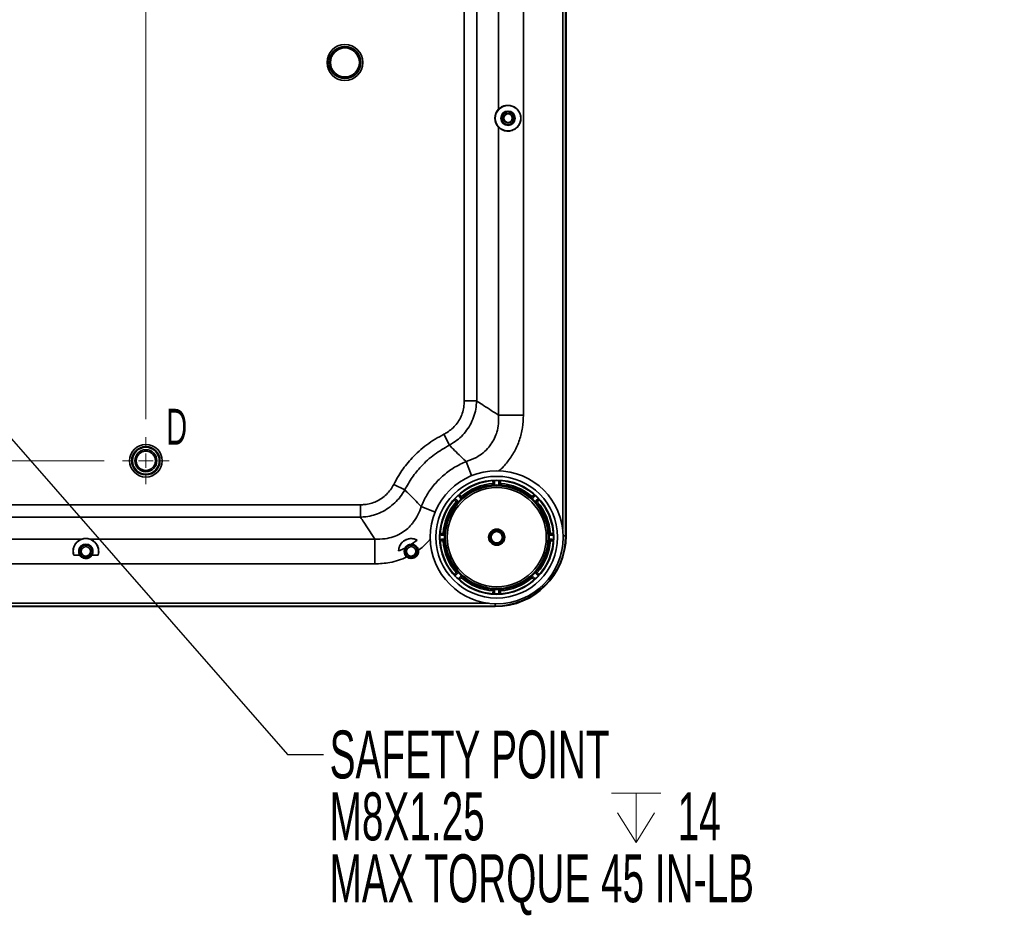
# Model space of a CAD drawing. Header units: millimetres. Extents: x 0 to 1118, y 0 to 864.
# Tile 142 of 250: x 723 to 810, y 155 to 234. Entities that reach past the tile are written whole.
import ezdxf

# ---------------------------------------------------------------- set-up
doc = ezdxf.new("R2010")
doc.units = ezdxf.units.MM
doc.styles.add('SLDTEXTSTYLE0', font='TXT', dxfattribs={"width": 0.605})
doc.dimstyles.new('SLDDIMSTYLE0', dxfattribs={"dimtxt": 0.18, "dimasz": 4.572, "dimexe": 0, "dimexo": 0.0625, "dimgap": 0, "dimtad": 0, "dimtih": 1, "dimtoh": 1, "dimdec": 0, "dimrnd": 1e-09, "dimzin": 0, "dimdsep": 46, "dimtxsty": 'Standard', "dimsah": 1, "dimcen": 0.09, "dimadec": 0, "dimazin": 0, "dimtfac": 4.572, "dimtdec": 0, "dimtofl": 0, "dimtmove": 0, "dimatfit": 3, "dimfxl": 1, "dimfrac": 2, "dimtolj": 1, "dimtzin": 0, "dimarcsym": 0})
doc.dimstyles.new('SLDDIMSTYLE3', dxfattribs={"dimtxt": 4.233333, "dimasz": 4.572, "dimexe": 0, "dimexo": 0.0625, "dimgap": 1.058333, "dimtad": 0, "dimtih": 1, "dimtoh": 1, "dimdec": 1, "dimlfac": 4, "dimrnd": 1e-09, "dimzin": 4, "dimdsep": 46, "dimtxsty": 'SLDTEXTSTYLE0', "dimsah": 1, "dimcen": 0.09, "dimadec": 0, "dimazin": 1, "dimtfac": 1, "dimtofl": 0, "dimtmove": 0, "dimatfit": 3, "dimfxl": 1, "dimfrac": 2, "dimtolj": 1, "dimtzin": 12, "dimarcsym": 0})
doc.dimstyles.new('SLDDIMSTYLE5', dxfattribs={"dimtxt": 4.233333, "dimasz": 4.572, "dimexe": 0, "dimexo": 0.0625, "dimgap": 1.058333, "dimtad": 0, "dimtih": 1, "dimtoh": 1, "dimdec": 1, "dimlfac": 4, "dimrnd": 1e-09, "dimzin": 12, "dimdsep": 46, "dimtxsty": 'SLDTEXTSTYLE0', "dimsah": 1, "dimcen": 0.09, "dimadec": 0, "dimazin": 3, "dimtfac": 1, "dimtofl": 0, "dimtmove": 0, "dimatfit": 3, "dimfxl": 1, "dimfrac": 2, "dimtolj": 1, "dimtzin": 12, "dimarcsym": 0})

# ---------------------------------------------------------------- blocks, each defined once
blk = doc.blocks.new('_D_38')
at = {"color": 7, "linetype": 'Continuous', "lineweight": 0}
for p, q in [((641.384, 259.337), (501.644, 259.337)), ((503.244, 259.337), (503.244, 231.243)), ((504.861, 230.273), (503.406, 230.273)), ((503.406, 230.273), (503.406, 223.776)), ((516.179, 230.273), (517.634, 230.273)), ((517.634, 230.273), (517.634, 223.776)), ((503.406, 223.776), (504.861, 223.776)), ((517.634, 223.776), (516.179, 223.776)), ((503.244, 194.712), (503.244, 222.806)), ((730.884, 194.712), (501.644, 194.712))]:
    blk.add_line(p, q, dxfattribs=at)
at = {"color": 7, "linetype": 'Continuous', "lineweight": 18}
for points in [[(503.244, 259.337), (502.482, 254.765), (504.006, 254.765)], [(503.244, 194.712), (504.006, 199.284), (502.482, 199.284)]]:
    blk.add_solid(points, dxfattribs=at)
at = {"color": 7, "linetype": 'Continuous', "lineweight": 18, "char_height": 4.2333, "attachment_point": 1, "style": 'SLDTEXTSTYLE0'}
for s, insert in [('258.5', (487.398, 229.233)), ('10.2', (504.861, 229.233))]:
    blk.add_mtext(s, dxfattribs=dict(at, insert=insert))
blk = doc.blocks.new('_D_41')
at = {"color": 7, "linetype": 'Continuous', "lineweight": 0}
for p, q in [((691.423, 363.447), (689.968, 363.447)), ((689.968, 363.447), (689.968, 356.95)), ((702.742, 363.447), (704.197, 363.447)), ((704.197, 363.447), (704.197, 356.95)), ((645.056, 263.01), (645.056, 361.799)), ((734.556, 198.385), (734.556, 361.799)), ((645.056, 360.199), (672.992, 360.199)), ((734.556, 360.199), (706.621, 360.199)), ((689.968, 356.95), (691.423, 356.95)), ((704.197, 356.95), (702.742, 356.95))]:
    blk.add_line(p, q, dxfattribs=at)
at = {"color": 7, "linetype": 'Continuous', "lineweight": 18}
for points in [[(645.056, 360.199), (649.628, 359.437), (649.628, 360.961)], [(734.556, 360.199), (729.984, 360.961), (729.984, 359.437)]]:
    blk.add_solid(points, dxfattribs=at)
at = {"color": 7, "linetype": 'Continuous', "lineweight": 18, "char_height": 4.2333, "attachment_point": 1, "style": 'SLDTEXTSTYLE0'}
for s, insert in [('358.0', (673.961, 362.407)), ('14.1', (691.423, 362.407))]:
    blk.add_mtext(s, dxfattribs=dict(at, insert=insert))
blk = doc.blocks.new('SW_SYMBOL_HOLE_DEPTH')
at = {"color": 0, "linetype": 'Continuous', "lineweight": 0}
for p, q in [((0, 875), (800, 875)), ((400, 875), (400, 75)), ((100, 555), (400, 75)), ((700, 555), (400, 75))]:
    blk.add_line(p, q, dxfattribs=at)
blk = doc.blocks.new('SW_NOTE_0_19')
at = {"color": 0, "linetype": 'Continuous', "lineweight": 0, "xscale": 0.0054570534, "yscale": 0.0054570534, "zscale": 0.0054570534}
blk.add_blockref('SW_SYMBOL_HOLE_DEPTH', (25.44, -8.187), dxfattribs=at)
at = {"color": 0, "linetype": 'Continuous', "lineweight": 0, "attachment_point": 1, "style": 'SLDTEXTSTYLE0'}
for s, insert, char_height in [('SAFETY POINT', (0.545, 2.126), 4.23333), ('M8X1.25', (0.545, -3.342), 4.2333), ('14', (31.287, -3.342), 4.2333), ('MAX TORQUE 45 IN-LB', (0.545, -8.81), 4.23333)]:
    blk.add_mtext(s, dxfattribs=dict(at, insert=insert, char_height=char_height))
blk = doc.blocks.new('SW_CENTERMARKSYMBOL_16')
at = {"color": 0, "linetype": 'Continuous', "lineweight": 18}
for p, q in [((0, 1.27), (0, 2.0725)), ((-1.27, 0), (-2.0725, 0)), ((0, 0), (-0.635, 0)), ((0, 0), (0, 0.635)), ((0, 0), (0, -0.635)), ((0, 0), (0.635, 0)), ((1.27, 0), (2.0725, 0)), ((0, -1.27), (0, -2.0725))]:
    blk.add_line(p, q, dxfattribs=at)

msp = doc.modelspace()

# ---------------------------------------------------------------- linework, layer by layer
at = {"color": 7, "linetype": 'Continuous', "lineweight": 35}
for p, q in [((771.386, 188.694), (771.386, 306.229)), ((771.636, 306.837), (771.636, 188.087)), ((771.681, 306.837), (771.681, 188.087)), ((762.689, 199.997), (762.689, 294.926)), ((763.787, 294.926), (763.787, 199.997)), ((765.721, 225.758), (765.721, 264.079)), ((767.915, 264.079), (767.915, 198.735)), ((766.14, 224.962), (766.003, 224.962)), ((766.973, 224.962), (767.11, 224.962)), ((765.721, 198.735), (765.721, 224.166)), ((762.689, 199.997), (763.787, 199.997)), ((767.915, 198.735), (765.721, 198.735)), ((760.888, 197.062), (761.377, 196.089)), ((763.332, 193.399), (762.859, 194.637)), ((756.457, 192.63), (757.43, 192.141)), ((765.231, 192.705), (765.356, 192.705)), ((765.231, 192.579), (765.231, 192.705)), ((765.356, 192.705), (765.356, 192.586)), ((765.369, 192.842), (765.358, 192.83)), ((765.369, 192.586), (765.369, 192.842)), ((765.744, 192.586), (765.744, 192.842)), ((765.755, 192.83), (765.744, 192.842)), ((765.882, 192.705), (765.757, 192.705)), ((765.757, 192.586), (765.757, 192.705)), ((765.882, 192.705), (765.882, 192.579)), ((762.419, 191.365), (762.238, 191.545)), ((762.254, 191.545), (762.238, 191.545)), ((762.433, 191.546), (762.344, 191.458)), ((762.429, 191.373), (762.344, 191.458)), ((762.433, 191.546), (762.522, 191.457)), ((768.591, 191.457), (768.68, 191.546)), ((768.68, 191.546), (768.768, 191.458)), ((768.768, 191.458), (768.684, 191.373)), ((768.694, 191.365), (768.875, 191.545)), ((768.875, 191.545), (768.859, 191.545)), ((647.091, 190.829), (753.521, 190.829)), ((753.521, 190.829), (753.521, 189.732)), ((760.119, 190.186), (758.882, 190.659)), ((761.972, 191.086), (762.061, 191.174)), ((762.061, 190.996), (761.972, 191.086)), ((762.154, 191.099), (761.973, 191.28)), ((761.973, 191.28), (761.973, 191.264)), ((762.061, 191.174), (762.145, 191.09)), ((768.959, 191.099), (769.14, 191.28)), ((768.968, 191.09), (769.052, 191.174)), ((769.141, 191.086), (769.051, 190.996)), ((769.052, 191.174), (769.141, 191.086)), ((769.139, 191.264), (769.14, 191.28)), ((753.521, 189.732), (647.091, 189.732)), ((760.688, 188.16), (760.676, 188.149)), ((760.932, 188.149), (760.676, 188.149)), ((760.813, 188.287), (760.813, 188.162)), ((760.813, 188.287), (760.939, 188.287)), ((760.932, 188.162), (760.813, 188.162)), ((770.173, 188.287), (770.3, 188.287)), ((770.3, 188.162), (770.18, 188.162)), ((770.181, 188.149), (770.437, 188.149)), ((770.3, 188.162), (770.3, 188.287)), ((770.437, 188.149), (770.425, 188.16)), ((771.636, 188.087), (771.43, 188.087)), ((771.636, 188.087), (771.681, 188.087)), ((700.876, 187.798), (728.895, 187.798)), ((729.626, 187.798), (754.784, 187.798)), ((754.784, 185.603), (754.784, 187.798)), ((758.521, 187.714), (758.032, 187.345)), ((760.932, 187.774), (760.676, 187.774)), ((760.676, 187.774), (760.688, 187.763)), ((760.813, 187.636), (760.813, 187.761)), ((760.813, 187.761), (760.932, 187.761)), ((760.939, 187.636), (760.813, 187.636)), ((770.3, 187.636), (770.173, 187.636)), ((770.18, 187.761), (770.3, 187.761)), ((770.181, 187.774), (770.437, 187.774)), ((770.3, 187.636), (770.3, 187.761)), ((770.425, 187.763), (770.437, 187.774)), ((728.718, 186.383), (728.184, 186.383)), ((728.844, 186.712), (728.706, 186.712)), ((728.867, 186.848), (728.844, 186.712)), ((728.844, 186.712), (728.872, 186.561)), ((729.677, 186.712), (729.814, 186.712)), ((730.336, 186.383), (729.802, 186.383)), ((757.594, 186.712), (757.456, 186.712)), ((757.594, 186.712), (757.622, 186.561)), ((758.427, 186.712), (758.564, 186.712)), ((754.784, 185.603), (645.828, 185.603)), ((761.972, 184.838), (762.061, 184.927)), ((761.972, 184.838), (762.061, 184.75)), ((762.154, 184.824), (761.973, 184.644)), ((761.973, 184.66), (761.973, 184.644)), ((762.145, 184.834), (762.061, 184.75)), ((762.419, 184.559), (762.238, 184.378)), ((762.344, 184.466), (762.429, 184.55)), ((762.433, 184.378), (762.344, 184.466)), ((762.522, 184.467), (762.433, 184.378)), ((768.68, 184.378), (768.591, 184.467)), ((768.768, 184.466), (768.68, 184.378)), ((768.684, 184.55), (768.768, 184.466)), ((768.694, 184.559), (768.875, 184.378)), ((768.959, 184.824), (769.14, 184.644)), ((769.052, 184.75), (768.968, 184.834)), ((769.051, 184.927), (769.141, 184.838)), ((769.052, 184.75), (769.141, 184.838)), ((769.14, 184.644), (769.139, 184.66)), ((762.238, 184.378), (762.254, 184.379)), ((768.859, 184.379), (768.875, 184.378)), ((765.231, 183.219), (765.231, 183.345)), ((765.231, 183.219), (765.356, 183.219)), ((765.356, 183.338), (765.356, 183.219)), ((765.358, 183.093), (765.369, 183.082)), ((765.369, 183.337), (765.369, 183.082)), ((765.744, 183.337), (765.744, 183.082)), ((765.744, 183.082), (765.755, 183.093)), ((765.757, 183.219), (765.757, 183.338)), ((765.757, 183.219), (765.882, 183.219)), ((765.882, 183.345), (765.882, 183.219)), ((635.806, 181.837), (765.431, 181.837)), ((765.431, 181.883), (635.808, 181.883)), ((635.814, 182.133), (764.824, 182.133)), ((765.431, 181.883), (765.431, 182.088)), ((765.431, 181.837), (765.431, 181.883))]:
    msp.add_line(p, q, dxfattribs=at)
at = {"color": 7, "linetype": 'Continuous', "lineweight": 35, "flags": 128}
for points in [[(765.225, 192.955), (765.229, 192.96), (765.236, 192.967)], [(765.877, 192.967), (765.881, 192.962), (765.888, 192.955)], [(762.244, 191.728), (762.25, 191.727), (762.26, 191.727)], [(768.853, 191.727), (768.859, 191.727), (768.869, 191.728)], [(761.791, 191.258), (761.791, 191.265), (761.791, 191.274)], [(769.322, 191.274), (769.322, 191.268), (769.322, 191.258)], [(760.551, 188.282), (760.556, 188.287), (760.563, 188.294)], [(770.55, 188.294), (770.554, 188.289), (770.561, 188.282)], [(760.563, 187.63), (760.558, 187.635), (760.551, 187.641)], [(770.561, 187.641), (770.557, 187.637), (770.55, 187.63)], [(761.791, 184.649), (761.791, 184.656), (761.791, 184.666)], [(769.322, 184.666), (769.322, 184.659), (769.322, 184.649)], [(762.26, 184.196), (762.254, 184.196), (762.244, 184.196)], [(768.869, 184.196), (768.862, 184.196), (768.853, 184.196)], [(765.236, 182.957), (765.231, 182.961), (765.225, 182.969)], [(765.888, 182.969), (765.884, 182.964), (765.877, 182.957)]]:
    msp.add_lwpolyline(points, dxfattribs=at)
at = {"color": 7, "linetype": 'Continuous', "lineweight": 35}
for centre, radius in [((752.146, 229.886), 1.584), ((752.146, 229.886), 1.409), ((752.146, 229.886), 1.279), ((766.556, 224.962), 1.125), ((766.556, 224.962), 0.634), ((766.556, 224.962), 0.625), ((766.556, 224.962), 0.375), ((734.556, 194.712), 1.438), ((734.556, 194.712), 1.25), ((734.556, 194.712), 1.188), ((734.556, 194.712), 0.975), ((734.556, 194.712), 0.85), ((765.556, 187.962), 5.875), ((765.556, 187.962), 5.375), ((765.556, 187.962), 5.046), ((765.556, 187.962), 4.628), ((765.556, 187.962), 4.543), ((765.556, 187.962), 4.377), ((765.556, 187.962), 0.713), ((765.556, 187.962), 0.604), ((765.556, 187.962), 0.498), ((729.26, 186.712), 0.625), ((758.01, 186.712), 0.625)]:
    msp.add_circle(centre, radius, dxfattribs=at)
for centre, radius, start, end in [((766.556, 224.962), 0.554, 0, 180), ((766.556, 224.962), 0.417, 0, 180), ((766.556, 224.962), 0.554, 180, 0), ((766.556, 224.962), 0.417, 180, 0), ((765.556, 187.962), 5.004, 93.80113, 131.19887), ((765.556, 187.962), 4.754, 93.9271, 131.0729), ((765.233, 192.83), 0.125, 0.02222, 93.77891), ((765.556, 187.962), 5.015, 86.33641, 93.66359), ((765.88, 192.83), 0.125, 86.22109, 179.97778), ((765.556, 187.962), 4.754, 48.9271, 86.0729), ((765.556, 187.962), 5.004, 48.80113, 86.19887), ((765.556, 187.962), 5.015, 131.33641, 138.66359), ((762.343, 191.633), 0.125, 131.22109, 224.97778), ((768.77, 191.633), 0.125, 315.02222, 48.77891), ((765.556, 187.962), 5.015, 41.33641, 48.66359), ((765.556, 187.962), 5.004, 138.80113, 176.19887), ((765.556, 187.962), 4.754, 138.9271, 176.0729), ((761.885, 191.176), 0.125, 45.02222, 138.77891), ((769.228, 191.176), 0.125, 41.22109, 134.97778), ((765.556, 187.962), 4.754, 3.9271, 41.0729), ((765.556, 187.962), 5.004, 3.80113, 41.19887), ((765.556, 187.962), 5.015, 176.33641, 183.66359), ((760.688, 188.285), 0.125, 176.22109, 269.97778), ((765.431, 188.087), 6.204, 270, 0), ((765.431, 188.087), 6.25, 270, 0), ((770.425, 188.285), 0.125, 270.02222, 3.77891), ((765.556, 187.962), 5.015, 356.33641, 3.66359), ((729.26, 186.712), 1.125, 343.02451, 196.97549), ((729.26, 186.712), 0.634, 328.78203, 211.21797), ((729.26, 186.712), 0.554, 0, 180), ((729.26, 186.712), 0.417, 360, 180), ((758.01, 186.712), 1.125, 63.0093, 177.75594), ((758.01, 186.712), 0.634, 87.98515, 152.7578), ((758.01, 186.712), 0.554, 0, 180), ((758.01, 186.712), 0.417, 0, 180), ((760.688, 187.638), 0.125, 90.02222, 183.77891), ((765.556, 187.962), 5.004, 183.80113, 221.19887), ((765.556, 187.962), 4.754, 183.9271, 221.0729), ((765.556, 187.962), 4.754, 318.9271, 356.0729), ((765.556, 187.962), 5.004, 318.80113, 356.19887), ((770.425, 187.638), 0.125, 356.22109, 89.97778), ((729.26, 186.712), 0.554, 180, 0), ((729.26, 186.712), 0.417, 180, 360), ((729.256, 186.712), 0.413, 251.83721, 26.60209), ((758.01, 186.712), 0.554, 180, 0), ((758.01, 186.712), 0.417, 180, 0), ((758.01, 186.712), 0.632, 231.56863, 9.17862), ((758.006, 186.712), 0.413, 251.83721, 26.60209), ((761.885, 184.748), 0.125, 221.22109, 314.97778), ((765.556, 187.962), 5.015, 221.33641, 228.66359), ((765.556, 187.962), 5.015, 311.33641, 318.66359), ((769.228, 184.748), 0.125, 225.02222, 318.77891), ((762.343, 184.291), 0.125, 135.02222, 228.77891), ((765.556, 187.962), 5.004, 228.80113, 266.19887), ((765.556, 187.962), 4.754, 228.9271, 266.0729), ((765.556, 187.962), 4.754, 273.9271, 311.0729), ((765.556, 187.962), 5.004, 273.80113, 311.19887), ((768.77, 184.291), 0.125, 311.22109, 44.97778), ((765.233, 183.093), 0.125, 266.22109, 359.97778), ((765.556, 187.962), 5.015, 266.33641, 273.66359), ((765.88, 183.093), 0.125, 180.02222, 273.77891)]:
    msp.add_arc(centre, radius, start, end, dxfattribs=at)
for centre, major_axis, start_param, end_param in [((766.52, 224.962), (1.129, 0), 2.357981, 3.925205), ((729.26, 186.747), (0, 1.112), 5.947992, 6.618378)]:
    msp.add_ellipse(centre, major_axis=major_axis, ratio=0.999488, start_param=start_param, end_param=end_param, dxfattribs=at)
for points, knots in [([(765.721, 225.758), (765.785, 225.815), (765.914, 225.93), (766.193, 226.062), (766.534, 226.121), (766.921, 226.06), (767.264, 225.875), (767.523, 225.589), (767.674, 225.244), (767.705, 224.865), (767.61, 224.492), (767.398, 224.174), (767.105, 223.948), (766.773, 223.829), (766.397, 223.811), (766.011, 223.921), (765.82, 224.082), (765.721, 224.166)], [0, 0, 0, 0, 0.065514, 0.130873, 0.207716, 0.272725, 0.338016, 0.396856, 0.455226, 0.514997, 0.575334, 0.635536, 0.694667, 0.752661, 0.813276, 0.902608, 1, 1, 1, 1]), ([(760.888, 197.062), (760.985, 197.114), (761.238, 197.249), (761.611, 197.531), (761.99, 197.921), (762.299, 198.381), (762.525, 198.894), (762.664, 199.439), (762.681, 199.811), (762.689, 199.997)], [0, 0, 0, 0, 0.09054, 0.237398, 0.384207, 0.538385, 0.692582, 0.846252, 1, 1, 1, 1]), ([(763.787, 199.997), (763.767, 199.753), (763.728, 199.264), (763.528, 198.549), (763.219, 197.871), (762.809, 197.26), (762.313, 196.735), (761.83, 196.351), (761.501, 196.161), (761.377, 196.089)], [0, 0, 0, 0, 0.153001, 0.305961, 0.461016, 0.616062, 0.763091, 0.910145, 1, 1, 1, 1]), ([(763.787, 199.997), (763.933, 199.901), (764.532, 199.51), (765.177, 199.09), (765.675, 198.765), (765.721, 198.735)], [0, 0, 0, 0, 0.227449, 0.928397, 1, 1, 1, 1]), ([(762.859, 194.637), (763.165, 194.749), (763.695, 194.943), (764.362, 195.403), (764.856, 195.885), (765.231, 196.425), (765.444, 196.876), (765.616, 197.391), (765.735, 197.975), (765.725, 198.481), (765.721, 198.735)], [0, 0, 0, 0, 0.18006, 0.312673, 0.445161, 0.559239, 0.673331, 0.719221, 0.859521, 1, 1, 1, 1]), ([(767.915, 198.735), (767.899, 198.364), (767.865, 197.623), (767.59, 196.539), (767.144, 195.513), (766.521, 194.608), (766.022, 194.034), (765.717, 193.808), (765.698, 193.793)], [0, 0, 0, 0, 0.198798, 0.397498, 0.596869, 0.796216, 0.986996, 1, 1, 1, 1]), ([(756.457, 192.63), (756.685, 193.042), (757.146, 193.875), (758.121, 195.059), (759.346, 196.186), (760.369, 196.767), (760.888, 197.062)], [0, 0, 0, 0, 0.221426, 0.44744, 0.719364, 1, 1, 1, 1]), ([(761.377, 196.089), (760.93, 195.832), (760.021, 195.312), (758.935, 194.317), (758.054, 193.253), (757.639, 192.514), (757.43, 192.141)], [0, 0, 0, 0, 0.272074, 0.552521, 0.774038, 1, 1, 1, 1]), ([(762.859, 194.637), (762.836, 194.659), (762.444, 195.025), (761.946, 195.504), (761.485, 195.977), (761.377, 196.089)], [0, 0, 0, 0, 0.047038, 0.7761, 1, 1, 1, 1]), ([(758.882, 190.659), (759.038, 191.007), (759.356, 191.713), (760.041, 192.653), (760.866, 193.478), (761.806, 194.162), (762.511, 194.48), (762.859, 194.637)], [0, 0, 0, 0, 0.197865, 0.401193, 0.599044, 0.802337, 1, 1, 1, 1]), ([(753.521, 190.829), (753.642, 190.832), (753.94, 190.841), (754.409, 190.93), (754.919, 191.109), (755.395, 191.379), (755.823, 191.731), (756.187, 192.149), (756.367, 192.47), (756.457, 192.63)], [0, 0, 0, 0, 0.099867, 0.246306, 0.392691, 0.544709, 0.696732, 0.848332, 1, 1, 1, 1]), ([(765.231, 192.705), (765.23, 192.733), (765.228, 192.79), (765.226, 192.865), (765.225, 192.921), (765.224, 192.95), (765.225, 192.954), (765.225, 192.955)], [0, 0, 0, 0, 0.217648, 0.435329, 0.653025, 0.870459, 1, 1, 1, 1]), ([(765.236, 192.967), (765.25, 192.966), (765.278, 192.965), (765.317, 192.946), (765.347, 192.916), (765.366, 192.88), (765.368, 192.854), (765.369, 192.842)], [0, 0, 0, 0, 0.2063453, 0.4126923, 0.6190005, 0.825289, 1, 1, 1, 1]), ([(765.358, 192.83), (765.358, 192.83), (765.357, 192.828), (765.357, 192.813), (765.356, 192.785), (765.356, 192.747), (765.356, 192.719), (765.356, 192.705)], [0, 0, 0, 0, 0.129415, 0.346725, 0.564425, 0.782213, 1, 1, 1, 1]), ([(765.744, 192.842), (765.745, 192.856), (765.748, 192.884), (765.77, 192.922), (765.801, 192.95), (765.839, 192.966), (765.865, 192.967), (765.877, 192.967)], [0, 0, 0, 0, 0.206345, 0.412692, 0.619001, 0.825289, 1, 1, 1, 1]), ([(765.757, 192.705), (765.757, 192.714), (765.757, 192.736), (765.757, 192.771), (765.756, 192.803), (765.756, 192.825), (765.755, 192.829), (765.755, 192.83)], [0, 0, 0, 0, 0.132284, 0.349745, 0.566719, 0.783353, 1, 1, 1, 1]), ([(765.888, 192.955), (765.888, 192.952), (765.889, 192.945), (765.888, 192.901), (765.886, 192.837), (765.884, 192.767), (765.883, 192.722), (765.882, 192.705)], [0, 0, 0, 0, 0.2168385, 0.4335446, 0.6504667, 0.8677979, 1, 1, 1, 1]), ([(757.43, 192.141), (757.304, 191.934), (757.054, 191.518), (756.561, 190.974), (755.989, 190.512), (755.357, 190.151), (754.686, 189.901), (754.071, 189.767), (753.679, 189.742), (753.521, 189.732)], [0, 0, 0, 0, 0.151316, 0.302596, 0.45552, 0.608441, 0.754792, 0.901171, 1, 1, 1, 1]), ([(757.43, 192.141), (757.541, 192.033), (758.014, 191.572), (758.493, 191.074), (758.86, 190.683), (758.882, 190.659)], [0, 0, 0, 0, 0.2239, 0.952962, 1, 1, 1, 1]), ([(762.238, 191.545), (762.229, 191.556), (762.211, 191.578), (762.2, 191.62), (762.202, 191.662), (762.218, 191.7), (762.236, 191.719), (762.244, 191.728)], [0, 0, 0, 0, 0.2063453, 0.4126923, 0.6190005, 0.825289, 1, 1, 1, 1]), ([(762.344, 191.458), (762.338, 191.464), (762.322, 191.48), (762.298, 191.504), (762.274, 191.527), (762.258, 191.542), (762.255, 191.544), (762.254, 191.545)], [0, 0, 0, 0, 0.132284, 0.349745, 0.566719, 0.783353, 1, 1, 1, 1]), ([(762.26, 191.727), (762.263, 191.725), (762.267, 191.721), (762.298, 191.689), (762.343, 191.642), (762.39, 191.591), (762.421, 191.558), (762.433, 191.546)], [0, 0, 0, 0, 0.2168385, 0.4335446, 0.6504667, 0.8677979, 1, 1, 1, 1]), ([(768.68, 191.546), (768.699, 191.567), (768.738, 191.608), (768.789, 191.662), (768.829, 191.703), (768.849, 191.724), (768.852, 191.726), (768.853, 191.727)], [0, 0, 0, 0, 0.217648, 0.435329, 0.653025, 0.870459, 1, 1, 1, 1]), ([(768.859, 191.545), (768.858, 191.544), (768.857, 191.543), (768.846, 191.534), (768.825, 191.514), (768.798, 191.488), (768.778, 191.468), (768.768, 191.458)], [0, 0, 0, 0, 0.129415, 0.346725, 0.564425, 0.782213, 1, 1, 1, 1]), ([(768.869, 191.728), (768.879, 191.717), (768.898, 191.697), (768.912, 191.656), (768.912, 191.613), (768.899, 191.574), (768.882, 191.554), (768.875, 191.545)], [0, 0, 0, 0, 0.206345, 0.412692, 0.619001, 0.825289, 1, 1, 1, 1]), ([(754.784, 187.798), (755.09, 187.794), (755.637, 187.788), (756.407, 187.975), (757.043, 188.253), (757.587, 188.629), (757.95, 188.983), (758.299, 189.413), (758.621, 189.929), (758.795, 190.416), (758.882, 190.659)], [0, 0, 0, 0, 0.169628, 0.302385, 0.43503, 0.550441, 0.665883, 0.713475, 0.856642, 1, 1, 1, 1]), ([(761.791, 191.274), (761.801, 191.284), (761.822, 191.303), (761.863, 191.317), (761.905, 191.317), (761.944, 191.305), (761.964, 191.288), (761.973, 191.28)], [0, 0, 0, 0, 0.206345, 0.412692, 0.619001, 0.825289, 1, 1, 1, 1]), ([(761.972, 191.086), (761.952, 191.105), (761.91, 191.143), (761.856, 191.195), (761.815, 191.234), (761.794, 191.254), (761.792, 191.257), (761.791, 191.258)], [0, 0, 0, 0, 0.217648, 0.435329, 0.653025, 0.870459, 1, 1, 1, 1]), ([(761.973, 191.264), (761.974, 191.264), (761.975, 191.262), (761.985, 191.251), (762.004, 191.231), (762.031, 191.204), (762.051, 191.184), (762.061, 191.174)], [0, 0, 0, 0, 0.129415, 0.346725, 0.564425, 0.782213, 1, 1, 1, 1]), ([(769.052, 191.174), (769.058, 191.18), (769.074, 191.196), (769.099, 191.221), (769.121, 191.244), (769.136, 191.26), (769.138, 191.263), (769.139, 191.264)], [0, 0, 0, 0, 0.1322839, 0.3497453, 0.5667193, 0.7833531, 1, 1, 1, 1]), ([(769.14, 191.28), (769.151, 191.289), (769.173, 191.307), (769.214, 191.318), (769.257, 191.316), (769.295, 191.301), (769.313, 191.283), (769.322, 191.274)], [0, 0, 0, 0, 0.206345, 0.412692, 0.619001, 0.825289, 1, 1, 1, 1]), ([(769.322, 191.258), (769.32, 191.256), (769.315, 191.251), (769.283, 191.22), (769.237, 191.176), (769.186, 191.128), (769.153, 191.097), (769.141, 191.086)], [0, 0, 0, 0, 0.216838, 0.433545, 0.650467, 0.867798, 1, 1, 1, 1]), ([(754.784, 187.798), (754.753, 187.844), (754.428, 188.342), (754.008, 188.987), (753.617, 189.585), (753.521, 189.732)], [0, 0, 0, 0, 0.071603, 0.772551, 1, 1, 1, 1]), ([(760.676, 188.149), (760.662, 188.151), (760.634, 188.153), (760.596, 188.175), (760.568, 188.207), (760.552, 188.244), (760.552, 188.27), (760.551, 188.282)], [0, 0, 0, 0, 0.206345, 0.412692, 0.619001, 0.825289, 1, 1, 1, 1]), ([(760.563, 188.294), (760.566, 188.294), (760.573, 188.294), (760.617, 188.293), (760.682, 188.292), (760.751, 188.29), (760.796, 188.288), (760.813, 188.287)], [0, 0, 0, 0, 0.216838, 0.433545, 0.650467, 0.867798, 1, 1, 1, 1]), ([(760.813, 188.162), (760.805, 188.162), (760.782, 188.162), (760.747, 188.162), (760.715, 188.162), (760.693, 188.161), (760.689, 188.161), (760.688, 188.16)], [0, 0, 0, 0, 0.132284, 0.349745, 0.566719, 0.783353, 1, 1, 1, 1]), ([(770.3, 188.287), (770.328, 188.288), (770.384, 188.29), (770.459, 188.292), (770.516, 188.294), (770.545, 188.294), (770.548, 188.294), (770.55, 188.294)], [0, 0, 0, 0, 0.217648, 0.435329, 0.653025, 0.870459, 1, 1, 1, 1]), ([(770.425, 188.16), (770.424, 188.16), (770.423, 188.161), (770.408, 188.161), (770.38, 188.162), (770.342, 188.162), (770.314, 188.162), (770.3, 188.162)], [0, 0, 0, 0, 0.129415, 0.346725, 0.564425, 0.782213, 1, 1, 1, 1]), ([(770.561, 188.282), (770.561, 188.268), (770.56, 188.24), (770.541, 188.201), (770.511, 188.171), (770.474, 188.153), (770.449, 188.15), (770.437, 188.149)], [0, 0, 0, 0, 0.2063453, 0.4126923, 0.6190005, 0.825289, 1, 1, 1, 1]), ([(728.184, 186.383), (728.159, 186.508), (728.108, 186.757), (728.192, 187.15), (728.406, 187.504), (728.669, 187.71), (728.859, 187.784), (728.895, 187.798)], [0, 0, 0, 0, 0.190779, 0.380717, 0.655767, 0.935874, 1, 1, 1, 1]), ([(729.626, 187.798), (729.765, 187.729), (730.03, 187.597), (730.273, 187.268), (730.396, 186.895), (730.391, 186.582), (730.347, 186.422), (730.336, 186.383)], [0, 0, 0, 0, 0.271891, 0.519844, 0.751254, 0.940302, 1, 1, 1, 1]), ([(756.886, 186.756), (756.904, 186.888), (756.94, 187.152), (757.143, 187.464), (757.407, 187.685), (757.688, 187.809), (757.997, 187.854), (758.28, 187.821), (758.452, 187.745), (758.521, 187.714)], [0, 0, 0, 0, 0.179004, 0.358154, 0.487922, 0.617952, 0.745812, 0.899494, 1, 1, 1, 1]), ([(758.032, 187.345), (758.057, 187.343), (758.152, 187.336), (758.314, 187.281), (758.485, 187.147), (758.595, 186.98), (758.622, 186.861), (758.634, 186.813)], [0, 0, 0, 0, 0.0873005, 0.3313897, 0.5848094, 0.8313909, 1, 1, 1, 1]), ([(759.715, 187.812), (759.571, 187.649), (759.244, 187.28), (758.852, 186.98), (758.634, 186.813)], [0, 0, 0, 0, 0.441649, 1, 1, 1, 1]), ([(760.551, 187.641), (760.552, 187.655), (760.553, 187.684), (760.572, 187.722), (760.602, 187.753), (760.638, 187.771), (760.664, 187.773), (760.676, 187.774)], [0, 0, 0, 0, 0.2063453, 0.4126923, 0.6190005, 0.825289, 1, 1, 1, 1]), ([(760.813, 187.636), (760.785, 187.635), (760.729, 187.633), (760.654, 187.631), (760.597, 187.63), (760.568, 187.63), (760.564, 187.63), (760.563, 187.63)], [0, 0, 0, 0, 0.217648, 0.435329, 0.653025, 0.870459, 1, 1, 1, 1]), ([(760.688, 187.763), (760.688, 187.763), (760.69, 187.763), (760.705, 187.762), (760.733, 187.762), (760.771, 187.761), (760.799, 187.761), (760.813, 187.761)], [0, 0, 0, 0, 0.1294147, 0.3467246, 0.5644251, 0.7822134, 1, 1, 1, 1]), ([(770.3, 187.761), (770.308, 187.761), (770.331, 187.761), (770.366, 187.762), (770.398, 187.762), (770.42, 187.763), (770.423, 187.763), (770.425, 187.763)], [0, 0, 0, 0, 0.1322839, 0.3497453, 0.5667193, 0.7833531, 1, 1, 1, 1]), ([(770.55, 187.63), (770.546, 187.63), (770.54, 187.63), (770.496, 187.63), (770.431, 187.632), (770.362, 187.634), (770.317, 187.636), (770.3, 187.636)], [0, 0, 0, 0, 0.216838, 0.433545, 0.650467, 0.867798, 1, 1, 1, 1]), ([(770.437, 187.774), (770.451, 187.773), (770.479, 187.77), (770.516, 187.749), (770.545, 187.717), (770.561, 187.679), (770.561, 187.653), (770.561, 187.641)], [0, 0, 0, 0, 0.206345, 0.412692, 0.619001, 0.825289, 1, 1, 1, 1]), ([(729.802, 186.383), (729.78, 186.351), (729.718, 186.261), (729.571, 186.148), (729.368, 186.077), (729.154, 186.076), (728.954, 186.146), (728.806, 186.258), (728.743, 186.348), (728.718, 186.383)], [0, 0, 0, 0, 0.092142, 0.258578, 0.41923, 0.579181, 0.739233, 0.89918, 1, 1, 1, 1]), ([(757.618, 186.217), (757.375, 186.115), (756.886, 185.909), (755.939, 185.664), (755.227, 185.626), (754.784, 185.603)], [0, 0, 0, 0, 0.270165, 0.544466, 1, 1, 1, 1]), ([(757.447, 187.002), (757.337, 186.949), (757.153, 186.86), (756.963, 186.786), (756.886, 186.756)], [0, 0, 0, 0, 0.5959, 1, 1, 1, 1]), ([(757.618, 186.217), (757.567, 186.266), (757.466, 186.363), (757.386, 186.56), (757.368, 186.769), (757.406, 186.918), (757.442, 186.992), (757.447, 187.002)], [0, 0, 0, 0, 0.237025, 0.474014, 0.713022, 0.96136, 1, 1, 1, 1]), ([(761.791, 184.666), (761.793, 184.668), (761.798, 184.673), (761.83, 184.704), (761.876, 184.748), (761.927, 184.796), (761.96, 184.827), (761.972, 184.838)], [0, 0, 0, 0, 0.216838, 0.433545, 0.650467, 0.867798, 1, 1, 1, 1]), ([(761.973, 184.644), (761.962, 184.635), (761.94, 184.617), (761.898, 184.605), (761.856, 184.608), (761.818, 184.623), (761.799, 184.641), (761.791, 184.649)], [0, 0, 0, 0, 0.206345, 0.412692, 0.619001, 0.825289, 1, 1, 1, 1]), ([(762.061, 184.75), (762.055, 184.744), (762.039, 184.728), (762.014, 184.703), (761.992, 184.68), (761.976, 184.664), (761.974, 184.661), (761.973, 184.66)], [0, 0, 0, 0, 0.132284, 0.349745, 0.566719, 0.783353, 1, 1, 1, 1]), ([(762.254, 184.379), (762.255, 184.379), (762.256, 184.38), (762.267, 184.39), (762.287, 184.41), (762.314, 184.436), (762.334, 184.456), (762.344, 184.466)], [0, 0, 0, 0, 0.129415, 0.346725, 0.564425, 0.782213, 1, 1, 1, 1]), ([(768.768, 184.466), (768.775, 184.46), (768.79, 184.444), (768.815, 184.42), (768.838, 184.397), (768.855, 184.382), (768.857, 184.38), (768.859, 184.379)], [0, 0, 0, 0, 0.132284, 0.349745, 0.566719, 0.783353, 1, 1, 1, 1]), ([(769.139, 184.66), (769.139, 184.66), (769.138, 184.662), (769.128, 184.672), (769.108, 184.693), (769.082, 184.72), (769.062, 184.74), (769.052, 184.75)], [0, 0, 0, 0, 0.129415, 0.346725, 0.564425, 0.782213, 1, 1, 1, 1]), ([(769.322, 184.649), (769.312, 184.64), (769.291, 184.62), (769.25, 184.607), (769.208, 184.606), (769.169, 184.619), (769.149, 184.636), (769.14, 184.644)], [0, 0, 0, 0, 0.206345, 0.412692, 0.619001, 0.825289, 1, 1, 1, 1]), ([(769.141, 184.838), (769.161, 184.819), (769.202, 184.78), (769.257, 184.729), (769.298, 184.69), (769.319, 184.669), (769.321, 184.667), (769.322, 184.666)], [0, 0, 0, 0, 0.217648, 0.435329, 0.653025, 0.870459, 1, 1, 1, 1]), ([(762.244, 184.196), (762.234, 184.206), (762.215, 184.227), (762.201, 184.268), (762.201, 184.311), (762.214, 184.349), (762.23, 184.369), (762.238, 184.378)], [0, 0, 0, 0, 0.206345, 0.412692, 0.619001, 0.825289, 1, 1, 1, 1]), ([(762.433, 184.378), (762.413, 184.357), (762.375, 184.316), (762.323, 184.261), (762.284, 184.22), (762.264, 184.2), (762.261, 184.197), (762.26, 184.196)], [0, 0, 0, 0, 0.217648, 0.435329, 0.653025, 0.870459, 1, 1, 1, 1]), ([(768.853, 184.196), (768.85, 184.199), (768.845, 184.203), (768.815, 184.235), (768.77, 184.282), (768.723, 184.332), (768.692, 184.365), (768.68, 184.378)], [0, 0, 0, 0, 0.216838, 0.433545, 0.650467, 0.867798, 1, 1, 1, 1]), ([(768.875, 184.378), (768.884, 184.367), (768.902, 184.346), (768.913, 184.304), (768.91, 184.262), (768.895, 184.223), (768.877, 184.205), (768.869, 184.196)], [0, 0, 0, 0, 0.206345, 0.412692, 0.619001, 0.825289, 1, 1, 1, 1]), ([(765.225, 182.969), (765.224, 182.972), (765.224, 182.978), (765.225, 183.023), (765.227, 183.087), (765.229, 183.157), (765.23, 183.202), (765.231, 183.219)], [0, 0, 0, 0, 0.2168385, 0.4335446, 0.6504667, 0.8677979, 1, 1, 1, 1]), ([(765.369, 183.082), (765.368, 183.068), (765.365, 183.039), (765.343, 183.002), (765.311, 182.974), (765.274, 182.958), (765.248, 182.957), (765.236, 182.957)], [0, 0, 0, 0, 0.2063453, 0.4126923, 0.6190005, 0.825289, 1, 1, 1, 1]), ([(765.356, 183.219), (765.356, 183.21), (765.356, 183.188), (765.356, 183.153), (765.357, 183.12), (765.357, 183.098), (765.358, 183.095), (765.358, 183.093)], [0, 0, 0, 0, 0.132284, 0.349745, 0.566719, 0.783353, 1, 1, 1, 1]), ([(765.877, 182.957), (765.863, 182.957), (765.835, 182.958), (765.796, 182.977), (765.766, 183.007), (765.747, 183.044), (765.745, 183.07), (765.744, 183.082)], [0, 0, 0, 0, 0.2063453, 0.4126923, 0.6190005, 0.825289, 1, 1, 1, 1]), ([(765.755, 183.093), (765.755, 183.094), (765.755, 183.096), (765.756, 183.11), (765.757, 183.139), (765.757, 183.176), (765.757, 183.205), (765.757, 183.219)], [0, 0, 0, 0, 0.129415, 0.346725, 0.564425, 0.782213, 1, 1, 1, 1]), ([(765.882, 183.219), (765.883, 183.191), (765.885, 183.134), (765.887, 183.059), (765.888, 183.002), (765.889, 182.973), (765.888, 182.97), (765.888, 182.969)], [0, 0, 0, 0, 0.217648, 0.435329, 0.653025, 0.870459, 1, 1, 1, 1]), ([(769.051, 182.997), (769.034, 182.983), (768.795, 182.789), (768.52, 182.648), (768.264, 182.516)], [0, 0, 0, 0, 0.0688477, 1, 1, 1, 1])]:
    msp.add_open_spline(points, degree=3, knots=knots, dxfattribs=at)

# ---------------------------------------------------------------- block references
at = {"color": 7, "linetype": 'Continuous', "lineweight": 0}
for name, p in [('SW_CENTERMARKSYMBOL_16', (734.556, 194.712)), ('SW_NOTE_0_19', (750.249, 168.765))]:
    msp.add_blockref(name, p, dxfattribs=at)

# ---------------------------------------------------------------- texts
at = {"color": 7, "linetype": 'Continuous', "lineweight": 0, "insert": (736.354, 199.304), "char_height": 3.175, "attachment_point": 1, "style": 'SLDTEXTSTYLE0'}
msp.add_mtext('D', dxfattribs=at)

# ---------------------------------------------------------------- dimensions: what is measured, and where the dimension line sits
at = {"color": 7, "linetype": 'Continuous', "lineweight": 18}
dim = msp.add_linear_dim(base=(734.556, 360.199), p1=(645.056, 261.409), p2=(734.556, 196.784), dimstyle='SLDDIMSTYLE3', dxfattribs=at)
dim.commit()
dim.dimension.update_dxf_attribs({"geometry": '_D_41', "text_midpoint": (689.806, 360.199), "dimtype": 160})
dim = msp.add_linear_dim(base=(503.244, 194.712), p1=(642.984, 259.337), p2=(732.484, 194.712), angle=90, dimstyle='SLDDIMSTYLE5', dxfattribs=at)
dim.commit()
dim.dimension.update_dxf_attribs({"geometry": '_D_38', "text_midpoint": (503.244, 227.024), "dimtype": 160})

# ---------------------------------------------------------------- leaders
at = {"color": 7, "linetype": 'Continuous', "lineweight": 0}
msp.add_leader([(690.961, 232.866), (747.074, 168.765), (750.249, 168.765)], dimstyle='SLDDIMSTYLE0', dxfattribs=at)

doc.saveas('drawing.dxf')
